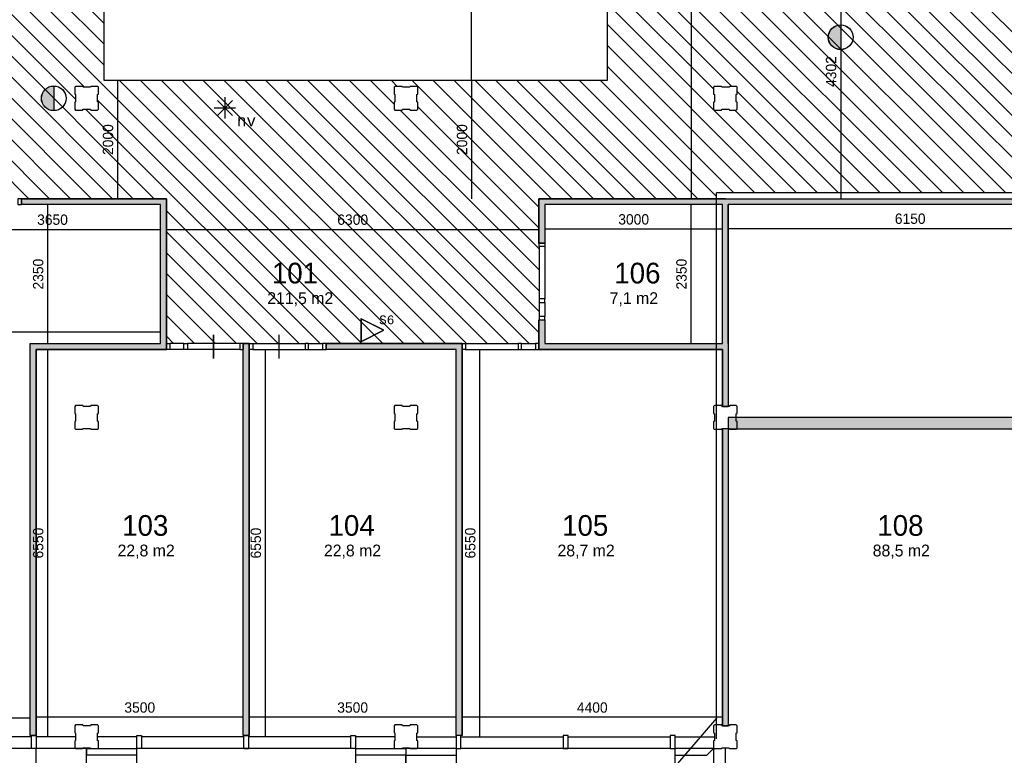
# Model space of a CAD drawing. Extents: x 126249 to 198477, y 373 to 102273.
# Tile 20 of 54: x 169319 to 185965, y 17260 to 29701. Entities that reach past the tile are written whole.
import ezdxf
from ezdxf.enums import TextEntityAlignment as Align

# ---------------------------------------------------------------- set-up
doc = ezdxf.new("R2010")
doc.units = 0
doc.header["$MEASUREMENT"] = 0
doc.header["$PDMODE"] = 35
doc.header["$PDSIZE"] = -0.5
doc.layers.get('0').update_dxf_attribs({"linetype": 'CONTINUOUS'})
doc.layers.get('DEFPOINTS').update_dxf_attribs({"linetype": 'CONTINUOUS'})
for name, color, linetype in [('-02$TEKST$$$MAAT', 252, 'CONTINUOUS'), ('AA$1A---_ARCEER', 252, 'CONTINUOUS'), ('AL21----_BUITENWAND', 252, 'CONTINUOUS'), ('AL22----_BINNENWAND', 252, 'CONTINUOUS'), ('AL31----_BUITENKOZIJN', 252, 'CONTINUOUS'), ('AL32----_BINNENKOZIJN', 252, 'CONTINUOUS'), ('AM$1A---_MAATVOERING', 252, 'CONTINUOUS'), ('Betonpalen', 252, 'CONTINUOUS'), ('Brandweer', 252, 'CONTINUOUS'), ('LAYER01', 252, 'CONTINUOUS'), ('M2', 252, 'CONTINUOUS'), ('NUL', 252, 'CONTINUOUS'), ('OMPARTIMENTERING', 252, 'CONTINUOUS'), ('UNUSEDHATCH', 252, 'CONTINUOUS')]:
    doc.layers.add(name, color=color, linetype=linetype)
doc.styles.add('B-01', font='b-gbp')
doc.styles.add('MONOTXT', font='MONOTXT')
doc.dimstyles.new('BBA_STAND', dxfattribs={"dimtxt": 175, "dimasz": 1, "dimexe": 1, "dimexo": 0.001, "dimgap": 75, "dimtad": 1, "dimdec": 0, "dimzin": 0, "dimdsep": 46, "dimtxsty": 'B-01', "dimblk": 'NONE', "dimblk1": 'NONE', "dimblk2": 'PIJL1', "dimcen": 1, "dimse1": 1, "dimse2": 1, "dimclrd": 256, "dimclre": 1, "dimclrt": 256, "dimadec": 0, "dimazin": 0, "dimtfac": 1, "dimtdec": 0, "dimtmove": 0, "dimatfit": 0, "dimldrblk": 'PIJL1', "dimfxl": 1, "dimtolj": 1, "dimtzin": 0, "dimarcsym": 0})

# ---------------------------------------------------------------- blocks, each defined once
blk = doc.blocks.new('*D99')
at = {"layer": 'AM$1A---_MAATVOERING', "lineweight": -2, "transparency": 16777216}
blk.add_line((181299, 26171), (187449, 26171), dxfattribs=at)
at = {"layer": 'DEFPOINTS', "color": 0, "transparency": 16777216}
for p in [(187449, 26171), (187449, 20864), (181299, 18816)]:
    blk.add_point(p, dxfattribs=at)
at = {"layer": 'AM$1A---_MAATVOERING', "transparency": 16777216, "insert": (184374, 26334), "char_height": 175, "attachment_point": 5, "style": 'B-01'}
blk.add_mtext('\\A1;6150', dxfattribs=at)
blk = doc.blocks.new('_None')
blk = doc.blocks.new('PIJL1')
at = {"color": 1, "linetype": 'ByBlock'}
blk.add_line((0, 83), (0, -83), dxfattribs=at)
blk.add_solid([(-100, 17), (-100, -17), (0, 0)], dxfattribs=at)
blk = doc.blocks.new('*D100')
at = {"layer": 'AM$1A---_MAATVOERING', "lineweight": -2, "transparency": 16777216}
blk.add_line((181199, 17904), (176798, 17904), dxfattribs=at)
at = {"layer": 'DEFPOINTS', "color": 0, "transparency": 16777216}
for p in [(176798, 18143), (181199, 18143), (176798, 17904)]:
    blk.add_point(p, dxfattribs=at)
at = {"layer": 'AM$1A---_MAATVOERING', "transparency": 16777216, "insert": (178999, 18067), "char_height": 175, "attachment_point": 5, "style": 'B-01'}
blk.add_mtext('\\A1;4400', dxfattribs=at)
blk = doc.blocks.new('*D101')
at = {"layer": 'AM$1A---_MAATVOERING', "lineweight": -2, "transparency": 16777216}
blk.add_line((177099, 17574), (177099, 24123), dxfattribs=at)
at = {"layer": 'DEFPOINTS', "color": 0, "transparency": 16777216}
for p in [(177099, 24123), (180731, 24123), (180731, 17574)]:
    blk.add_point(p, dxfattribs=at)
at = {"layer": 'AM$1A---_MAATVOERING', "transparency": 16777216, "insert": (176937, 20849), "char_height": 175, "attachment_point": 5, "rotation": 90, "style": 'B-01'}
blk.add_mtext('\\A1;6550', dxfattribs=at)
blk = doc.blocks.new('*D102')
at = {"layer": 'AM$1A---_MAATVOERING', "lineweight": -2, "transparency": 16777216}
blk.add_line((181199, 26160), (178198, 26160), dxfattribs=at)
at = {"layer": 'DEFPOINTS', "color": 0, "transparency": 16777216}
for p in [(178198, 26286), (178198, 26160), (181199, 26286)]:
    blk.add_point(p, dxfattribs=at)
at = {"layer": 'AM$1A---_MAATVOERING', "transparency": 16777216, "insert": (179699, 26323), "char_height": 175, "attachment_point": 5, "style": 'B-01'}
blk.add_mtext('\\A1;3000', dxfattribs=at)
blk = doc.blocks.new('*D103')
at = {"layer": 'AM$1A---_MAATVOERING', "lineweight": -2, "transparency": 16777216}
blk.add_line((180670, 24223), (180670, 26573), dxfattribs=at)
at = {"layer": 'DEFPOINTS', "color": 0, "transparency": 16777216}
for p in [(178456, 26573), (180670, 26573), (178456, 24223)]:
    blk.add_point(p, dxfattribs=at)
at = {"layer": 'AM$1A---_MAATVOERING', "transparency": 16777216, "insert": (180508, 25398), "char_height": 175, "attachment_point": 5, "rotation": 90, "style": 'B-01'}
blk.add_mtext('\\A1;2350', dxfattribs=at)
blk = doc.blocks.new('*D104')
at = {"layer": 'AM$1A---_MAATVOERING', "lineweight": -2, "transparency": 16777216}
blk.add_line((176698, 17904), (173198, 17904), dxfattribs=at)
at = {"layer": 'DEFPOINTS', "color": 0, "transparency": 16777216}
for p in [(173198, 18506), (176698, 18506), (173198, 17904)]:
    blk.add_point(p, dxfattribs=at)
at = {"layer": 'AM$1A---_MAATVOERING', "transparency": 16777216, "insert": (174948, 18067), "char_height": 175, "attachment_point": 5, "style": 'B-01'}
blk.add_mtext('\\A1;3500', dxfattribs=at)
blk = doc.blocks.new('*D105')
at = {"layer": 'AM$1A---_MAATVOERING', "lineweight": -2, "transparency": 16777216}
blk.add_line((173474, 17574), (173474, 24123), dxfattribs=at)
at = {"layer": 'DEFPOINTS', "color": 0, "transparency": 16777216}
for p in [(173474, 24123), (175912, 24123), (175331, 17574)]:
    blk.add_point(p, dxfattribs=at)
at = {"layer": 'AM$1A---_MAATVOERING', "transparency": 16777216, "insert": (173312, 20849), "char_height": 175, "attachment_point": 5, "rotation": 90, "style": 'B-01'}
blk.add_mtext('\\A1;6550', dxfattribs=at)
blk = doc.blocks.new('*D106')
at = {"layer": 'AM$1A---_MAATVOERING', "lineweight": -2, "transparency": 16777216}
blk.add_line((173098, 17904), (169599, 17904), dxfattribs=at)
at = {"layer": 'DEFPOINTS', "color": 0, "transparency": 16777216}
for p in [(169599, 18506), (173098, 18506), (169599, 17904)]:
    blk.add_point(p, dxfattribs=at)
at = {"layer": 'AM$1A---_MAATVOERING', "transparency": 16777216, "insert": (171349, 18067), "char_height": 175, "attachment_point": 5, "style": 'B-01'}
blk.add_mtext('\\A1;3500', dxfattribs=at)
blk = doc.blocks.new('*D107')
at = {"layer": 'AM$1A---_MAATVOERING', "lineweight": -2, "transparency": 16777216}
blk.add_line((169794, 17574), (169794, 24123), dxfattribs=at)
at = {"layer": 'DEFPOINTS', "color": 0, "transparency": 16777216}
for p in [(169794, 24123), (169931, 24123), (169931, 17574)]:
    blk.add_point(p, dxfattribs=at)
at = {"layer": 'AM$1A---_MAATVOERING', "transparency": 16777216, "insert": (169632, 20849), "char_height": 175, "attachment_point": 5, "rotation": 90, "style": 'B-01'}
blk.add_mtext('\\A1;6550', dxfattribs=at)
blk = doc.blocks.new('*D108')
at = {"layer": 'AM$1A---_MAATVOERING', "lineweight": -2, "transparency": 16777216}
blk.add_line((169794, 24223), (169794, 26573), dxfattribs=at)
at = {"layer": 'DEFPOINTS', "color": 0, "transparency": 16777216}
for p in [(169794, 26573), (169794, 26573), (169794, 24223)]:
    blk.add_point(p, dxfattribs=at)
at = {"layer": 'AM$1A---_MAATVOERING', "transparency": 16777216, "insert": (169632, 25398), "char_height": 175, "attachment_point": 5, "rotation": 90, "style": 'B-01'}
blk.add_mtext('\\A1;2350', dxfattribs=at)
blk = doc.blocks.new('*D109')
at = {"layer": 'AM$1A---_MAATVOERING', "lineweight": -2, "transparency": 16777216}
blk.add_line((168049, 26155), (171699, 26155), dxfattribs=at)
at = {"layer": 'DEFPOINTS', "color": 0, "transparency": 16777216}
for p in [(168049, 26164), (171699, 26164), (171699, 26155)]:
    blk.add_point(p, dxfattribs=at)
at = {"layer": 'AM$1A---_MAATVOERING', "transparency": 16777216, "insert": (169874, 26318), "char_height": 175, "attachment_point": 5, "style": 'B-01'}
blk.add_mtext('\\A1;3650', dxfattribs=at)
blk = doc.blocks.new('*D111')
at = {"layer": 'AM$1A---_MAATVOERING', "lineweight": -2, "transparency": 16777216}
blk.add_line((165099, 17893), (169499, 17893), dxfattribs=at)
at = {"layer": 'DEFPOINTS', "color": 0, "transparency": 16777216}
for p in [(165099, 20052), (169499, 20052), (169499, 17893)]:
    blk.add_point(p, dxfattribs=at)
at = {"layer": 'AM$1A---_MAATVOERING', "transparency": 16777216, "insert": (167299, 18056), "char_height": 175, "attachment_point": 5, "style": 'B-01'}
blk.add_mtext('\\A1;4400', dxfattribs=at)
blk = doc.blocks.new('*D236')
at = {"layer": 'AM$1A---_MAATVOERING', "lineweight": -2, "transparency": 16777216}
blk.add_line((180670, 40873), (180670, 26673), dxfattribs=at)
at = {"layer": 'DEFPOINTS', "color": 0, "transparency": 16777216}
for p in [(180832, 40873), (180670, 26673), (180832, 26673)]:
    blk.add_point(p, dxfattribs=at)
at = {"layer": 'AM$1A---_MAATVOERING', "transparency": 16777216, "insert": (180508, 33773), "char_height": 175, "attachment_point": 5, "rotation": 90, "style": 'B-01'}
blk.add_mtext('\\A1;14200', dxfattribs=at)
blk = doc.blocks.new('*D237')
at = {"layer": 'AM$1A---_MAATVOERING', "lineweight": -2, "transparency": 16777216}
blk.add_line((183199, 30975), (183199, 26673), dxfattribs=at)
at = {"layer": 'DEFPOINTS', "color": 0, "transparency": 16777216}
for p in [(182949, 30975), (182949, 26673), (183199, 26673)]:
    blk.add_point(p, dxfattribs=at)
at = {"layer": 'AM$1A---_MAATVOERING', "transparency": 16777216, "insert": (183037, 28824), "char_height": 175, "attachment_point": 5, "rotation": 90, "style": 'B-01'}
blk.add_mtext('\\A1;4302', dxfattribs=at)
blk = doc.blocks.new('*D240')
at = {"layer": 'AM$1A---_MAATVOERING', "lineweight": -2, "transparency": 16777216}
blk.add_line((171799, 26155), (178098, 26155), dxfattribs=at)
at = {"layer": 'DEFPOINTS', "color": 0, "transparency": 16777216}
for p in [(171799, 26191), (178098, 26298), (178098, 26155)]:
    blk.add_point(p, dxfattribs=at)
at = {"layer": 'AM$1A---_MAATVOERING', "transparency": 16777216, "insert": (174949, 26318), "char_height": 175, "attachment_point": 5, "style": 'B-01'}
blk.add_mtext('\\A1;6300', dxfattribs=at)
blk = doc.blocks.new('*D241')
at = {"layer": 'AM$1A---_MAATVOERING', "lineweight": -2, "transparency": 16777216}
blk.add_line((171699, 24417), (165099, 24417), dxfattribs=at)
at = {"layer": 'DEFPOINTS', "color": 0, "transparency": 16777216}
for p in [(171699, 24967), (165099, 24801), (165099, 24417)]:
    blk.add_point(p, dxfattribs=at)
at = {"layer": 'AM$1A---_MAATVOERING', "transparency": 16777216, "insert": (168399, 24579), "char_height": 175, "attachment_point": 5, "style": 'B-01'}
blk.add_mtext('\\A1;6600', dxfattribs=at)
blk = doc.blocks.new('*D254')
at = {"layer": 'AM$1A---_MAATVOERING', "lineweight": -2, "transparency": 16777216}
blk.add_line((170975, 28673), (170975, 26673), dxfattribs=at)
at = {"layer": 'DEFPOINTS', "color": 0, "transparency": 16777216}
for p in [(170649, 28673), (170649, 26673), (170975, 26673)]:
    blk.add_point(p, dxfattribs=at)
at = {"layer": 'AM$1A---_MAATVOERING', "transparency": 16777216, "insert": (170813, 27673), "char_height": 175, "attachment_point": 5, "rotation": 90, "style": 'B-01'}
blk.add_mtext('\\A1;2000', dxfattribs=at)
blk = doc.blocks.new('*D255')
at = {"layer": 'AM$1A---_MAATVOERING', "lineweight": -2, "transparency": 16777216}
blk.add_line((176960, 28673), (176960, 26673), dxfattribs=at)
at = {"layer": 'DEFPOINTS', "color": 0, "transparency": 16777216}
for p in [(177031, 28673), (176960, 26673), (177031, 26673)]:
    blk.add_point(p, dxfattribs=at)
at = {"layer": 'AM$1A---_MAATVOERING', "transparency": 16777216, "insert": (176798, 27673), "char_height": 175, "attachment_point": 5, "rotation": 90, "style": 'B-01'}
blk.add_mtext('\\A1;2000', dxfattribs=at)
blk = doc.blocks.new('*D256')
at = {"layer": 'AM$1A---_MAATVOERING', "lineweight": -2, "transparency": 16777216}
blk.add_line((176960, 28673), (176960, 37073), dxfattribs=at)
at = {"layer": 'DEFPOINTS', "color": 0, "transparency": 16777216}
for p in [(176960, 37073), (177528, 37073), (177528, 28673)]:
    blk.add_point(p, dxfattribs=at)
at = {"layer": 'AM$1A---_MAATVOERING', "transparency": 16777216, "insert": (176798, 32873), "char_height": 175, "attachment_point": 5, "rotation": 90, "style": 'B-01'}
blk.add_mtext('\\A1;8400', dxfattribs=at)

msp = doc.modelspace()

# ---------------------------------------------------------------- hatches: boundary and pattern name
at = {"layer": 'AA$1A---_ARCEER'}
h = msp.add_hatch(dxfattribs=at)
h.set_pattern_fill('ANSI31', color=256, scale=2000, angle=270, style=0)
h.set_pattern_definition([(315, (118716.53, 0), (176.7767, 176.7767), [])])
h.paths.add_polyline_path([(170048.8, 40873.7), (169989.1, 40873.7), (169753.6, 40873.7), (169693.8, 40873.7), (168808.6, 40873.7), (168748.8, 40873.7), (168748.8, 40873.5), (168748.8, 40373.5), (168748.8, 40313.5), (168748.8, 39433.2), (168748.8, 39373.5), (168748.8, 33773.5), (168748.8, 33437.5), (168748.8, 33377.5), (168748.8, 32497.2), (168748.8, 32437.5), (168748.8, 30068.7), (165098.6, 30068.7), (165098.6, 30009), (165054.3, 30009), (165054.5, 28188.5), (165098.6, 28188.5), (165098.6, 28128.7), (165098.6, 27226.3), (165098.6, 26323.7), (165098.6, 26264), (167948.8, 26264), (167948.8, 26673.5), (168048.8, 26673.5), (168108.6, 26673.5), (168343.8, 26673.5), (168403.6, 26673.5), (169289.1, 26673.5), (169348.8, 26673.5), (171798.8, 26673.5), (171798.8, 24223.5), (171858.2, 24223.5), (172093.7, 24223.5), (172153.5, 24223.5), (173038.7, 24223.5), (173098.5, 24223.5), (173198.5, 24223.5), (173258.2, 24223.5), (174143.5, 24223.5), (174203.2, 24223.5), (174438.7, 24223.5), (174498.5, 24223.5), (176798.5, 24223.5), (176858.2, 24223.5), (177743.5, 24223.5), (177803.2, 24223.5), (178038.7, 24223.5), (178098.5, 24223.5), (178098.5, 24623.5), (178098.7, 24623.5), (178098.7, 24683.2), (178098.7, 24918.7), (178098.7, 24978.5), (178098.7, 25863.7), (178098.7, 25923.5), (178098.5, 25923.5), (178098.5, 26673.5), (181098.8, 26673.5), (181098.8, 26773.5), (186499.1, 26773.5), (186499.1, 30975.3), (182948.8, 30975.3), (182948.8, 32775.3), (183148.8, 32775.3), (183148.8, 32775.1), (183208.6, 32775.1), (183988.8, 32775.3), (184048.8, 32775.3), (184300.1, 32775.3), (184300.1, 32835.1), (184299.9, 33615.3), (184299.9, 33675.3), (184299.9, 34065.3), (184300.1, 34065.3), (184300.1, 34125), (184299.9, 34905.3), (184299.9, 34975.3), (184048.8, 34975.3), (183988.8, 34975.3), (183208.6, 34975.3), (183148.8, 34975.3), (182948.8, 34975.3), (182948.8, 36688.7), (182899.5, 36688.7), (182899.5, 36613.9), (182599.5, 36613.9), (182599.5, 36913.9), (182872.8, 36913.9), (182872.8, 40873.7), (182003.6, 40873.7), (181943.9, 40873.7), (181708.6, 40873.7), (181648.9, 40873.7), (181648.9, 40873.5), (180398.8, 40873.5), (180298.8, 40873.5), (174948.8, 40873.5), (170048.8, 40873.5)])
h.paths.add_polyline_path([(179248.8, 37073.5), (179248.8, 28673.5), (170748.8, 28673.5), (170748.8, 37073.5)], flags=16)
h.paths.add_polyline_path([(175648.9, 39105.5), (175663.9, 39110.5), (175663.9, 39235.5), (175648.9, 39243.5), (175648.9, 39373.5), (175784.9, 39373.5), (175789.9, 39358.5), (175914.9, 39358.5), (175922.9, 39373.5), (176048.9, 39373.5), (176048.9, 39241.5), (176033.9, 39236.5), (176033.9, 39111.5), (176048.9, 39103.5), (176048.9, 38973.5), (175920.9, 38973.5), (175915.9, 38988.5), (175790.9, 38988.5), (175782.9, 38973.5), (175648.9, 38973.5)], flags=16)
h.paths.add_polyline_path([(170648.9, 39103.5), (170633.9, 39111.5), (170633.9, 39236.5), (170648.9, 39241.5), (170648.9, 39373.5), (170522.9, 39373.5), (170514.9, 39358.5), (170389.9, 39358.5), (170384.9, 39373.5), (170248.9, 39373.5), (170248.9, 39243.5), (170263.9, 39235.5), (170263.9, 39110.5), (170248.9, 39105.5), (170248.9, 38973.5), (170382.9, 38973.5), (170390.9, 38988.5), (170515.9, 38988.5), (170520.9, 38973.5), (170648.9, 38973.5)], flags=16)
h.paths.add_polyline_path([(170522.9, 33973.5), (170514.9, 33958.5), (170389.9, 33958.5), (170384.9, 33973.5), (170248.9, 33973.5), (170248.9, 33843.5), (170263.9, 33835.5), (170263.9, 33710.5), (170248.9, 33705.5), (170248.9, 33573.5), (170382.9, 33573.5), (170390.9, 33588.5), (170515.9, 33588.5), (170520.9, 33573.5), (170648.9, 33573.5), (170648.9, 33703.5), (170633.9, 33711.5), (170633.9, 33836.5), (170648.9, 33841.5), (170648.9, 33973.5)], flags=16)
h.paths.add_polyline_path([(181048.9, 39105.5), (181063.9, 39110.5), (181063.9, 39235.5), (181048.9, 39243.5), (181048.9, 39373.5), (181184.9, 39373.5), (181189.9, 39358.5), (181314.9, 39358.5), (181322.9, 39373.5), (181448.9, 39373.5), (181448.9, 39241.5), (181433.9, 39236.5), (181433.9, 39111.5), (181448.9, 39103.5), (181448.9, 38973.5), (181320.9, 38973.5), (181315.9, 38988.5), (181190.9, 38988.5), (181182.9, 38973.5), (181048.9, 38973.5)], flags=16)
h.paths.add_polyline_path([(181048.9, 33843.5), (181063.9, 33835.5), (181063.9, 33710.5), (181048.9, 33705.5), (181048.9, 33573.5), (181182.9, 33573.5), (181190.9, 33588.5), (181315.9, 33588.5), (181320.9, 33573.5), (181448.9, 33573.5), (181448.9, 33703.5), (181433.9, 33711.5), (181433.9, 33836.5), (181448.9, 33841.5), (181448.9, 33973.5), (181322.9, 33973.5), (181314.9, 33958.5), (181189.9, 33958.5), (181184.9, 33973.5), (181048.9, 33973.5)], flags=16)
h.paths.add_polyline_path([(175784.9, 28573.5), (175789.9, 28558.5), (175914.9, 28558.5), (175922.9, 28573.5), (176048.9, 28573.5), (176048.9, 28441.5), (176033.9, 28436.5), (176033.9, 28311.5), (176048.9, 28303.5), (176048.9, 28173.5), (175920.9, 28173.5), (175915.9, 28188.5), (175790.9, 28188.5), (175782.9, 28173.5), (175648.9, 28173.5), (175648.9, 28305.5), (175663.9, 28310.5), (175663.9, 28435.5), (175648.9, 28443.5), (175648.9, 28573.5)], flags=16)
h.paths.add_polyline_path([(170522.9, 28573.5), (170514.9, 28558.5), (170389.9, 28558.5), (170384.9, 28573.5), (170248.9, 28573.5), (170248.9, 28443.5), (170263.9, 28435.5), (170263.9, 28310.5), (170248.9, 28305.5), (170248.9, 28173.5), (170382.9, 28173.5), (170390.9, 28188.5), (170515.9, 28188.5), (170520.9, 28173.5), (170648.9, 28173.5), (170648.9, 28303.5), (170633.9, 28311.5), (170633.9, 28436.5), (170648.9, 28441.5), (170648.9, 28573.5)], flags=16)
h.paths.add_polyline_path([(181184.9, 28573.5), (181189.9, 28558.5), (181314.9, 28558.5), (181322.9, 28573.5), (181448.9, 28573.5), (181448.9, 28441.5), (181433.9, 28436.5), (181433.9, 28311.5), (181448.9, 28303.5), (181448.9, 28173.5), (181320.9, 28173.5), (181315.9, 28188.5), (181190.9, 28188.5), (181182.9, 28173.5), (181048.9, 28173.5), (181048.9, 28305.5), (181063.9, 28310.5), (181063.9, 28435.5), (181048.9, 28443.5), (181048.9, 28573.5)], flags=16)
h.paths.add_polyline_path([(165474.5, 30010.4), (165474.5, 29710.4), (165174.5, 29710.4), (165174.5, 30010.4)], flags=16)
h.paths.add_polyline_path([(165374.5, 29910.4), (165374.5, 29810.4), (165274.5, 29810.4), (165274.5, 29910.4)], flags=0)
h.paths.add_polyline_path([(165233.9, 28573.5), (165248.9, 28558.5), (165248.9, 28441.5), (165233.9, 28436.5), (165233.9, 28311.5), (165248.9, 28303.5), (165248.9, 28173.5), (165233.9, 28173.5), (165248.9, 28188.5), (165248.9, 28303.5), (165233.9, 28311.5), (165233.9, 28436.5), (165248.9, 28441.5), (165248.9, 28573.5)], flags=16)
h.paths.add_polyline_path([(173527.6, 34475.4), (175860.9, 34475.4), (175860.9, 31475.4), (173527.6, 31475.4)], flags=8)
for points in [[(176798.5, 17593.7), (176798.5, 24223.5), (174498.5, 24223.5), (174498.5, 24123.5), (176698.5, 24123.5), (176698.5, 17593.7)], [(181298.8, 17758.5), (181298.8, 22788.5), (181198.8, 22788.5), (181198.8, 17758.5)]]:
    msp.add_hatch(color=256, dxfattribs=at).paths.add_polyline_path(points)
at = {"layer": 'Brandweer'}
for points in [[(183199.1, 29196.6), (183199.1, 29613, 1)], [(169895, 28162.9), (169895, 28579.3, 1)]]:
    msp.add_hatch(color=256, dxfattribs=at).paths.add_polyline_path(points)
at = {"layer": 'NUL'}
h = msp.add_hatch(color=256, dxfattribs=at)
h.dxf.hatch_style = 1
h.paths.add_polyline_path([(187448.8, 22973.5), (181298.8, 22973.5), (181298.8, 22781), (187448.8, 22781)])
at = {"layer": 'UNUSEDHATCH'}
h = msp.add_hatch(color=256, dxfattribs=at)
h.paths.add_polyline_path([(173198.5, 17593.6), (173198.5, 24223.4), (173098.5, 24223.4), (173098.5, 24123.7), (173098.5, 24123.5), (173098.5, 17593.6)])
h.paths.add_polyline_path([(169598.8, 17593.6), (169598.8, 24123.5), (171798.5, 24123.5), (171798.5, 24223.5), (171798.8, 24223.5), (171798.8, 26673.5), (169404.9, 26673.5), (169348.8, 26617.4), (169348.8, 26573.5), (171698.8, 26573.5), (171698.8, 24223.5), (169498.8, 24223.5), (169498.8, 17593.6)])
h.paths.add_polyline_path([(168048.8, 26164), (168048.8, 26673.5), (167948.8, 26673.5), (167948.8, 26264), (164998.8, 26264), (164998.8, 23439), (165098.8, 23439), (165098.8, 26164)])
h.paths.add_polyline_path([(165148.8, 20189), (165148.8, 23439), (164948.8, 23439), (164948.8, 20189)])
h.paths.add_polyline_path([(165098.8, 17758.5), (165098.8, 20189), (164998.8, 20189), (164998.8, 17758.5)])
msp.add_hatch(color=256, dxfattribs=at).paths.add_polyline_path([(181298.8, 23158.5), (181298.8, 24223.5), (181298.8, 26573.5), (187448.8, 26573.5), (187448.8, 24273.5), (187548.8, 24273.5), (187548.8, 26673.5), (181248.8, 26673.5), (178098.5, 26673.5), (178098.5, 25923.5), (178198.5, 25923.5), (178198.5, 26573.5), (181198.8, 26573.5), (181198.8, 24223.5), (178198.5, 24223.5), (178198.5, 24623.5), (178098.5, 24623.5), (178098.5, 24123.5), (181198.8, 24123.5), (181198.8, 23158.5)])

# ---------------------------------------------------------------- linework, layer by layer
at = {"layer": '-02$TEKST$$$MAAT'}
for points in [[(175086.8, 24449.3), (175086.8, 24254), (175477.4, 24449.3), (175086.8, 24644.6)], [(175089.3, 24449.3), (175089.3, 24258.1), (175471.8, 24449.3), (175089.3, 24640.6)]]:
    msp.add_lwpolyline(points, close=True, dxfattribs=at)
at = {"layer": 'AL21----_BUITENWAND'}
msp.add_line((170448.8, 17373.6), (169598.8, 17373.6), dxfattribs=at)
for points in [[(170263.9, 17573.6), (169598.8, 17573.6)], [(171298.8, 17573.6), (170633.9, 17573.6)], [(175663.9, 17573.6), (174998.8, 17573.6)], [(176033.9, 17573.6), (176698.8, 17573.6)], [(180398.8, 17573.6), (181063.9, 17573.6)], [(170448.8, 17373.6), (171298.8, 17373.6)], [(170448.8, 17373.6), (170448.8, 17259.6)], [(170448.8, 17259.6), (170448.8, 17373.6)], [(174998.8, 17373.6), (175848.8, 17373.6)], [(175848.8, 17373.6), (175848.8, 17259.6)], [(175848.8, 17373.6), (175848.8, 17259.6)], [(176698.8, 17373.6), (175848.8, 17373.6)], [(181048.8, 17373.6), (180398.8, 17373.6)], [(180934.8, 17259.6), (181048.8, 17373.6)], [(180934.8, 17259.5), (181048.8, 17373.5)], [(181048.8, 17373.5), (181048.8, 16723.5)], [(181248.8, 16723.5), (181248.8, 17388.5)], [(171298.8, 17259.6), (170448.8, 17259.6)], [(170448.8, 17059.6), (170448.8, 17259.6)], [(175848.8, 17259.6), (174998.8, 17259.6)], [(175848.8, 17259.6), (175848.8, 17059.6)], [(175848.8, 17059.6), (175848.8, 17259.6)], [(175848.8, 17259.6), (176698.8, 17259.6)], [(180398.8, 17259.6), (180934.8, 17259.6)]]:
    msp.add_lwpolyline(points, dxfattribs=at)
at = {"layer": 'AL22----_BINNENWAND'}
for points in [[(170748.8, 28673.5), (170748.8, 37073.5)], [(179248.8, 37073.5), (179248.8, 28673.5)], [(179248.8, 28673.5), (170748.8, 28673.5)], [(171798.8, 26673.5), (169348.8, 26673.5)], [(169348.8, 26673.5), (171798.8, 26673.5)], [(169348.8, 26673.5), (169348.8, 26573.5)], [(169348.8, 26673.5), (169348.8, 26573.5)], [(169348.8, 26573.5), (169348.8, 26673.5)], [(171798.8, 24123.5), (171798.8, 26673.5)], [(171798.8, 26673.5), (171798.8, 24123.5)], [(181248.8, 26673.5), (178098.5, 26673.5)], [(178098.5, 26673.5), (181248.8, 26673.5)], [(178098.5, 26673.5), (178098.5, 25923.5)], [(178098.5, 25923.5), (178098.5, 26673.5)], [(181248.8, 26673.5), (187548.8, 26673.5)], [(181248.8, 26673.5), (187548.8, 26673.5)], [(171698.8, 26573.5), (169348.8, 26573.5)], [(171698.8, 26573.5), (169348.8, 26573.5)], [(171698.8, 24223.5), (171698.8, 26573.5)], [(171698.8, 24223.5), (171698.8, 26573.5)], [(181198.8, 26573.5), (178198.5, 26573.5)], [(178198.5, 26573.5), (178198.5, 25923.5)], [(178198.5, 26573.5), (178198.5, 25923.5)], [(181198.8, 24223.5), (181198.8, 26573.5)], [(181198.8, 24223.5), (181198.8, 26573.5)], [(187448.8, 26573.5), (181298.8, 26573.5)], [(181298.8, 24223.5), (181298.8, 26573.5)], [(181298.8, 26573.5), (181298.8, 24223.5)], [(178098.5, 25923.5), (178198.5, 25923.5)], [(178098.5, 25923.5), (178198.5, 25923.5)], [(178198.5, 25923.5), (178098.5, 25923.5)], [(178098.5, 24623.5), (178098.5, 24123.5)], [(178098.5, 24123.5), (178098.5, 24623.5)], [(178098.5, 24623.5), (178198.5, 24623.5)], [(178098.5, 24623.5), (178198.5, 24623.5)], [(178098.5, 24623.5), (178198.5, 24623.5)], [(178198.5, 24623.5), (178198.5, 24223.5)], [(178198.5, 24623.5), (178198.5, 24223.5)], [(169498.8, 24223.5), (171698.8, 24223.5)], [(169498.8, 24223.5), (171698.8, 24223.5)], [(169498.8, 17593.6), (169498.8, 24223.5)], [(169498.8, 17593.6), (169498.8, 24223.5)], [(171798.5, 24223.5), (171798.5, 24123.5)], [(173098.5, 17593.6), (173098.5, 24223.5)], [(173198.5, 24223.5), (173098.5, 24223.5)], [(173098.5, 24223.5), (173098.5, 24123.5)], [(173098.5, 17593.6), (173098.5, 24223.4)], [(173098.5, 24223.4), (173198.5, 24223.4)], [(173198.5, 17593.6), (173198.5, 24223.5)], [(173198.5, 24223.5), (173198.5, 24123.5)], [(173198.5, 24223.4), (173198.5, 17593.6)], [(176798.5, 24223.5), (174498.5, 24223.5)], [(174498.5, 24223.5), (176798.5, 24223.5)], [(174498.5, 24223.5), (174498.5, 24123.5)], [(174498.5, 24223.5), (174498.5, 24123.5)], [(174498.5, 24123.5), (174498.5, 24223.5)], [(176798.5, 17593.6), (176798.5, 24223.5)], [(176798.5, 24223.5), (176798.5, 17593.7)], [(176798.5, 24223.5), (176798.5, 24123.5)], [(178198.5, 24223.5), (181198.8, 24223.5)], [(181298.8, 24223.5), (181298.8, 23158.5)], [(181298.8, 24223.5), (181298.8, 23158.5)], [(169598.8, 24123.5), (171798.8, 24123.5)], [(171798.8, 24123.5), (169598.8, 24123.5)], [(169598.8, 17593.6), (169598.8, 24123.5)], [(169598.8, 24123.5), (169598.8, 17593.6)], [(176698.5, 24123.5), (174498.5, 24123.5)], [(176698.5, 24123.5), (174498.5, 24123.5)], [(176698.5, 17593.6), (176698.5, 24123.5)], [(176698.5, 17593.7), (176698.5, 24123.5)], [(178098.5, 24123.5), (181198.8, 24123.5)], [(181198.8, 24123.5), (178098.5, 24123.5)], [(181198.8, 24123.5), (181198.8, 23158.5)], [(181198.8, 23158.5), (181198.8, 24123.5)], [(181198.8, 23158.5), (181298.8, 23158.5)], [(181298.8, 23158.5), (181198.8, 23158.5)], [(181198.8, 22788.5), (181198.8, 17758.5)], [(181198.8, 17758.5), (181198.8, 22788.5)], [(181198.8, 22788.5), (181298.8, 22788.5)], [(181198.8, 22788.5), (181298.8, 22788.5)], [(181298.8, 22788.5), (181298.8, 17758.5)], [(181298.8, 22788.5), (181298.8, 17758.5)], [(181198.8, 17758.5), (181298.8, 17758.5)], [(181298.8, 17758.5), (181198.8, 17758.5)], [(169598.8, 17593.6), (169498.8, 17593.6)], [(173198.5, 17593.6), (173098.5, 17593.6)], [(176798.5, 17593.7), (176698.5, 17593.7)]]:
    msp.add_lwpolyline(points, dxfattribs=at)
at = {"layer": 'AL31----_BUITENKOZIJN'}
for p, q in [((169518.8, 17373.6), (165978.8, 17373.6)), ((174918.8, 17373.6), (171378.8, 17373.6)), ((180318.8, 17373.6), (176778.8, 17373.6))]:
    msp.add_line(p, q, dxfattribs=at)
for points in [[(169518.8, 17573.6), (167788.8, 17573.6)], [(169518.8, 17373.6), (169518.8, 17593.6)], [(169518.8, 17593.6), (169598.8, 17593.6)], [(169598.8, 17593.6), (169598.8, 17373.6)], [(171298.8, 17373.6), (171298.8, 17593.6)], [(171298.8, 17593.6), (171378.8, 17593.6)], [(171378.8, 17593.6), (171378.8, 17373.6)], [(173108.8, 17573.6), (171378.8, 17573.6)], [(173108.8, 17373.6), (173108.8, 17593.6)], [(173108.8, 17593.6), (173188.8, 17593.6)], [(173188.8, 17593.6), (173188.8, 17373.6)], [(174918.8, 17573.6), (173188.8, 17573.6)], [(174918.8, 17373.6), (174918.8, 17593.6)], [(174918.8, 17593.6), (174998.8, 17593.6)], [(174998.8, 17593.6), (174998.8, 17373.6)], [(176698.8, 17593.6), (176698.8, 17373.6)], [(176778.8, 17593.6), (176698.8, 17593.6)], [(176778.8, 17373.6), (176778.8, 17593.6)], [(176778.8, 17573.6), (178508.8, 17573.6)], [(178588.8, 17593.6), (178508.8, 17593.6)], [(178508.8, 17593.6), (178508.8, 17373.6)], [(178588.8, 17373.6), (178588.8, 17593.6)], [(178588.8, 17573.6), (180318.8, 17573.6)], [(180398.8, 17593.6), (180318.8, 17593.6)], [(180318.8, 17593.6), (180318.8, 17373.6)], [(180398.8, 17593.6), (180318.8, 17593.6)], [(180318.8, 17593.6), (180318.8, 17373.6)], [(169598.8, 17373.6), (169518.8, 17373.6)], [(169598.8, 16959.6), (169598.8, 17373.6)], [(171378.8, 17373.6), (171298.8, 17373.6)], [(171298.8, 16959.6), (171298.8, 17373.6)], [(173108.8, 17373.6), (173188.8, 17373.6)], [(173188.8, 17373.6), (173108.8, 17373.6)], [(174998.8, 17373.6), (174918.8, 17373.6)], [(174998.8, 17373.6), (174998.8, 16959.6)], [(176698.8, 17373.6), (176778.8, 17373.6)], [(176698.8, 17373.6), (176698.8, 16959.6)], [(178588.8, 17373.6), (178508.8, 17373.6)], [(178508.8, 17373.6), (178588.8, 17373.6)], [(180318.8, 17373.6), (180398.8, 17373.6)], [(180318.8, 17373.6), (180398.8, 17373.6)], [(180398.8, 16959.6), (180398.8, 17373.6)]]:
    msp.add_lwpolyline(points, dxfattribs=at)
msp.add_lwpolyline([(180318.8, 17373.6), (180398.8, 17373.6), (180398.8, 17593.6), (180318.8, 17593.6)], close=True, dxfattribs=at)
at = {"layer": 'AL32----_BINNENKOZIJN'}
for points in [[(169348.8, 26673.5), (169289.1, 26673.5), (169289.1, 26573.7), (169348.8, 26573.7)], [(178198.5, 25923.5), (178198.5, 25863.7), (178098.7, 25863.7), (178098.7, 25923.5)], [(178198.5, 24918.7), (178198.5, 24978.5), (178098.7, 24978.5), (178098.7, 24918.7)], [(178198.5, 24623.5), (178198.5, 24683.2), (178098.7, 24683.2), (178098.7, 24623.5)], [(171798.5, 24223.5), (171858.2, 24223.5), (171858.2, 24123.7), (171798.5, 24123.7)], [(172093.7, 24223.5), (172153.5, 24223.5), (172153.5, 24123.7), (172093.7, 24123.7)], [(173098.5, 24223.5), (173038.7, 24223.5), (173038.7, 24123.7), (173098.5, 24123.7)], [(173198.5, 24223.5), (173258.2, 24223.5), (173258.2, 24123.7), (173198.5, 24123.7)], [(174203.2, 24223.5), (174143.5, 24223.5), (174143.5, 24123.7), (174203.2, 24123.7)], [(174498.5, 24223.5), (174438.7, 24223.5), (174438.7, 24123.7), (174498.5, 24123.7)], [(176798.5, 24223.5), (176858.2, 24223.5), (176858.2, 24123.7), (176798.5, 24123.7)], [(177803.2, 24223.5), (177743.5, 24223.5), (177743.5, 24123.7), (177803.2, 24123.7)], [(178098.5, 24223.5), (178038.7, 24223.5), (178038.7, 24123.7), (178098.5, 24123.7)]]:
    msp.add_lwpolyline(points, close=True, dxfattribs=at)
for points in [[(178098.7, 25863.7), (178098.7, 24978.5)], [(178198.5, 25863.7), (178198.5, 24978.5)], [(178098.7, 24918.7), (178098.7, 24683.2)], [(178198.5, 24918.7), (178198.5, 24683.2)], [(172594.2, 24373.7), (172594.2, 24173.7), (172594.2, 23973.7)], [(172596.1, 23973.5), (172596.1, 24173.5), (172596.1, 24373.5)], [(173699, 24373.7), (173699, 24173.7), (173699, 23973.7)], [(172093.7, 24223.5), (171858.2, 24223.5)], [(173038.7, 24223.5), (172153.5, 24223.5)], [(173258.2, 24223.5), (174143.5, 24223.5)], [(174203.2, 24223.5), (174438.7, 24223.5)], [(176858.2, 24223.5), (177743.5, 24223.5)], [(177803.2, 24223.5), (178038.7, 24223.5)], [(172093.7, 24123.7), (171858.2, 24123.7)], [(173038.7, 24123.7), (172153.5, 24123.7)], [(173258.2, 24123.7), (174143.5, 24123.7)], [(174203.2, 24123.7), (174438.7, 24123.7)], [(176858.2, 24123.7), (177743.5, 24123.7)], [(177803.2, 24123.7), (178038.7, 24123.7)]]:
    msp.add_lwpolyline(points, dxfattribs=at)
at = {"layer": 'Betonpalen'}
for points in [[(170263.9, 28573.5), (170248.9, 28558.5)], [(170248.9, 28558.5), (170248.9, 28443.5)], [(170384.9, 28573.5), (170263.9, 28573.5)], [(170389.9, 28558.5), (170384.9, 28573.5)], [(170514.9, 28558.5), (170389.9, 28558.5)], [(170522.9, 28573.5), (170514.9, 28558.5)], [(170633.9, 28573.5), (170522.9, 28573.5)], [(170648.9, 28558.5), (170633.9, 28573.5)], [(170648.9, 28441.5), (170648.9, 28558.5)], [(175663.9, 28573.5), (175648.9, 28558.5)], [(175648.9, 28558.5), (175648.9, 28443.5)], [(175784.9, 28573.5), (175663.9, 28573.5)], [(175789.9, 28558.5), (175784.9, 28573.5)], [(175914.9, 28558.5), (175789.9, 28558.5)], [(175922.9, 28573.5), (175914.9, 28558.5)], [(176033.9, 28573.5), (175922.9, 28573.5)], [(176048.9, 28558.5), (176033.9, 28573.5)], [(176048.9, 28441.5), (176048.9, 28558.5)], [(181063.9, 28573.5), (181048.9, 28558.5)], [(181048.9, 28558.5), (181048.9, 28443.5)], [(181184.9, 28573.5), (181063.9, 28573.5)], [(181189.9, 28558.5), (181184.9, 28573.5)], [(181314.9, 28558.5), (181189.9, 28558.5)], [(181322.9, 28573.5), (181314.9, 28558.5)], [(181433.9, 28573.5), (181322.9, 28573.5)], [(181448.9, 28558.5), (181433.9, 28573.5)], [(181448.9, 28441.5), (181448.9, 28558.5)], [(170248.9, 28443.5), (170263.9, 28435.5)], [(170263.9, 28310.5), (170248.9, 28305.5)], [(170248.9, 28305.5), (170248.9, 28188.5)], [(170263.9, 28435.5), (170263.9, 28310.5)], [(170633.9, 28436.5), (170648.9, 28441.5)], [(170633.9, 28311.5), (170633.9, 28436.5)], [(170648.9, 28303.5), (170633.9, 28311.5)], [(170648.9, 28188.5), (170648.9, 28303.5)], [(175648.9, 28443.5), (175663.9, 28435.5)], [(175663.9, 28310.5), (175648.9, 28305.5)], [(175648.9, 28305.5), (175648.9, 28188.5)], [(175663.9, 28435.5), (175663.9, 28310.5)], [(176033.9, 28436.5), (176048.9, 28441.5)], [(176033.9, 28311.5), (176033.9, 28436.5)], [(176048.9, 28303.5), (176033.9, 28311.5)], [(176048.9, 28188.5), (176048.9, 28303.5)], [(181048.9, 28443.5), (181063.9, 28435.5)], [(181063.9, 28310.5), (181048.9, 28305.5)], [(181048.9, 28305.5), (181048.9, 28188.5)], [(181063.9, 28435.5), (181063.9, 28310.5)], [(181433.9, 28436.5), (181448.9, 28441.5)], [(181433.9, 28311.5), (181433.9, 28436.5)], [(181448.9, 28303.5), (181433.9, 28311.5)], [(181448.9, 28188.5), (181448.9, 28303.5)], [(170248.9, 28188.5), (170263.9, 28173.5)], [(170263.9, 28173.5), (170382.9, 28173.5)], [(170382.9, 28173.5), (170390.9, 28188.5)], [(170390.9, 28188.5), (170515.9, 28188.5)], [(170515.9, 28188.5), (170520.9, 28173.5)], [(170520.9, 28173.5), (170633.9, 28173.5)], [(170633.9, 28173.5), (170648.9, 28188.5)], [(175648.9, 28188.5), (175663.9, 28173.5)], [(175663.9, 28173.5), (175782.9, 28173.5)], [(175782.9, 28173.5), (175790.9, 28188.5)], [(175790.9, 28188.5), (175915.9, 28188.5)], [(175915.9, 28188.5), (175920.9, 28173.5)], [(175920.9, 28173.5), (176033.9, 28173.5)], [(176033.9, 28173.5), (176048.9, 28188.5)], [(181048.9, 28188.5), (181063.9, 28173.5)], [(181063.9, 28173.5), (181182.9, 28173.5)], [(181182.9, 28173.5), (181190.9, 28188.5)], [(181190.9, 28188.5), (181315.9, 28188.5)], [(181315.9, 28188.5), (181320.9, 28173.5)], [(181320.9, 28173.5), (181433.9, 28173.5)], [(181433.9, 28173.5), (181448.9, 28188.5)], [(170263.9, 23173.5), (170248.9, 23158.5)], [(170248.9, 23158.5), (170248.9, 23043.5)], [(170384.9, 23173.5), (170263.9, 23173.5)], [(170389.9, 23158.5), (170384.9, 23173.5)], [(170514.9, 23158.5), (170389.9, 23158.5)], [(170522.9, 23173.5), (170514.9, 23158.5)], [(170633.9, 23173.5), (170522.9, 23173.5)], [(170648.9, 23158.5), (170633.9, 23173.5)], [(170648.9, 23041.5), (170648.9, 23158.5)], [(175663.9, 23173.5), (175648.9, 23158.5)], [(175648.9, 23158.5), (175648.9, 23043.5)], [(175784.9, 23173.5), (175663.9, 23173.5)], [(175789.9, 23158.5), (175784.9, 23173.5)], [(175914.9, 23158.5), (175789.9, 23158.5)], [(175922.9, 23173.5), (175914.9, 23158.5)], [(176033.9, 23173.5), (175922.9, 23173.5)], [(176048.9, 23158.5), (176033.9, 23173.5)], [(176048.9, 23041.5), (176048.9, 23158.5)], [(181063.9, 23173.5), (181048.9, 23158.5)], [(181048.9, 23158.5), (181048.9, 23043.5)], [(181184.9, 23173.5), (181063.9, 23173.5)], [(181189.9, 23158.5), (181184.9, 23173.5)], [(181314.9, 23158.5), (181189.9, 23158.5)], [(181322.9, 23173.5), (181314.9, 23158.5)], [(181433.9, 23173.5), (181322.9, 23173.5)], [(181448.9, 23158.5), (181433.9, 23173.5)], [(181448.9, 23041.5), (181448.9, 23158.5)], [(170248.9, 23043.5), (170263.9, 23035.5)], [(170263.9, 23035.5), (170263.9, 22910.5)], [(170633.9, 23036.5), (170648.9, 23041.5)], [(170633.9, 22911.5), (170633.9, 23036.5)], [(175648.9, 23043.5), (175663.9, 23035.5)], [(175663.9, 23035.5), (175663.9, 22910.5)], [(176033.9, 23036.5), (176048.9, 23041.5)], [(176033.9, 22911.5), (176033.9, 23036.5)], [(181048.9, 23043.5), (181063.9, 23035.5)], [(181063.9, 23035.5), (181063.9, 22910.5)], [(181433.9, 23036.5), (181448.9, 23041.5)], [(181433.9, 22911.5), (181433.9, 23036.5)], [(170263.9, 22910.5), (170248.9, 22905.5)], [(170248.9, 22905.5), (170248.9, 22788.5)], [(170648.9, 22903.5), (170633.9, 22911.5)], [(170648.9, 22788.5), (170648.9, 22903.5)], [(175663.9, 22910.5), (175648.9, 22905.5)], [(175648.9, 22905.5), (175648.9, 22788.5)], [(176048.9, 22903.5), (176033.9, 22911.5)], [(176048.9, 22788.5), (176048.9, 22903.5)], [(181063.9, 22910.5), (181048.9, 22905.5)], [(181048.9, 22905.5), (181048.9, 22788.5)], [(181448.9, 22903.5), (181433.9, 22911.5)], [(181448.9, 22788.5), (181448.9, 22903.5)], [(170248.9, 22788.5), (170263.9, 22773.5)], [(170263.9, 22773.5), (170382.9, 22773.5)], [(170382.9, 22773.5), (170390.9, 22788.5)], [(170390.9, 22788.5), (170515.9, 22788.5)], [(170515.9, 22788.5), (170520.9, 22773.5)], [(170520.9, 22773.5), (170633.9, 22773.5)], [(170633.9, 22773.5), (170648.9, 22788.5)], [(175648.9, 22788.5), (175663.9, 22773.5)], [(175663.9, 22773.5), (175782.9, 22773.5)], [(175782.9, 22773.5), (175790.9, 22788.5)], [(175790.9, 22788.5), (175915.9, 22788.5)], [(175915.9, 22788.5), (175920.9, 22773.5)], [(175920.9, 22773.5), (176033.9, 22773.5)], [(176033.9, 22773.5), (176048.9, 22788.5)], [(181048.9, 22788.5), (181063.9, 22773.5)], [(181063.9, 22773.5), (181182.9, 22773.5)], [(181182.9, 22773.5), (181190.9, 22788.5)], [(181190.9, 22788.5), (181315.9, 22788.5)], [(181315.9, 22788.5), (181320.9, 22773.5)], [(181320.9, 22773.5), (181433.9, 22773.5)], [(181433.9, 22773.5), (181448.9, 22788.5)], [(170263.9, 17773.5), (170248.9, 17758.5)], [(170248.9, 17758.5), (170248.9, 17643.5)], [(170384.9, 17773.5), (170263.9, 17773.5)], [(170389.9, 17758.5), (170384.9, 17773.5)], [(170514.9, 17758.5), (170389.9, 17758.5)], [(170522.9, 17773.5), (170514.9, 17758.5)], [(170633.9, 17773.5), (170522.9, 17773.5)], [(170648.9, 17758.5), (170633.9, 17773.5)], [(170648.9, 17641.5), (170648.9, 17758.5)], [(175663.9, 17773.5), (175648.9, 17758.5)], [(175648.9, 17758.5), (175648.9, 17643.5)], [(175784.9, 17773.5), (175663.9, 17773.5)], [(175789.9, 17758.5), (175784.9, 17773.5)], [(175914.9, 17758.5), (175789.9, 17758.5)], [(175922.9, 17773.5), (175914.9, 17758.5)], [(176033.9, 17773.5), (175922.9, 17773.5)], [(176048.9, 17758.5), (176033.9, 17773.5)], [(176048.9, 17641.5), (176048.9, 17758.5)], [(181063.9, 17773.5), (181048.9, 17758.5)], [(181048.9, 17758.5), (181048.9, 17643.5)], [(181184.9, 17773.5), (181063.9, 17773.5)], [(181189.9, 17758.5), (181184.9, 17773.5)], [(181314.9, 17758.5), (181189.9, 17758.5)], [(181322.9, 17773.5), (181314.9, 17758.5)], [(181433.9, 17773.5), (181322.9, 17773.5)], [(181448.9, 17758.5), (181433.9, 17773.5)], [(181448.9, 17641.5), (181448.9, 17758.5)], [(170248.9, 17643.5), (170263.9, 17635.5)], [(170263.9, 17510.5), (170248.9, 17505.5)], [(170248.9, 17505.5), (170248.9, 17388.5)], [(170263.9, 17635.5), (170263.9, 17510.5)], [(170633.9, 17636.5), (170648.9, 17641.5)], [(170633.9, 17511.5), (170633.9, 17636.5)], [(170648.9, 17503.5), (170633.9, 17511.5)], [(170648.9, 17388.5), (170648.9, 17503.5)], [(175648.9, 17643.5), (175663.9, 17635.5)], [(175663.9, 17510.5), (175648.9, 17505.5)], [(175648.9, 17505.5), (175648.9, 17388.5)], [(175663.9, 17635.5), (175663.9, 17510.5)], [(176033.9, 17636.5), (176048.9, 17641.5)], [(176033.9, 17511.5), (176033.9, 17636.5)], [(176048.9, 17503.5), (176033.9, 17511.5)], [(176048.9, 17388.5), (176048.9, 17503.5)], [(181048.9, 17643.5), (181063.9, 17635.5)], [(181063.9, 17510.5), (181048.9, 17505.5)], [(181048.9, 17505.5), (181048.9, 17388.5)], [(181063.9, 17635.5), (181063.9, 17510.5)], [(181433.9, 17636.5), (181448.9, 17641.5)], [(181433.9, 17511.5), (181433.9, 17636.5)], [(181448.9, 17503.5), (181433.9, 17511.5)], [(181448.9, 17388.5), (181448.9, 17503.5)], [(170248.9, 17388.5), (170263.9, 17373.5)], [(170263.9, 17373.5), (170382.9, 17373.5)], [(170382.9, 17373.5), (170390.9, 17388.5)], [(170390.9, 17388.5), (170515.9, 17388.5)], [(170515.9, 17388.5), (170520.9, 17373.5)], [(170520.9, 17373.5), (170633.9, 17373.5)], [(170633.9, 17373.5), (170648.9, 17388.5)], [(175648.9, 17388.5), (175663.9, 17373.5)], [(175663.9, 17373.5), (175782.9, 17373.5)], [(175782.9, 17373.5), (175790.9, 17388.5)], [(175790.9, 17388.5), (175915.9, 17388.5)], [(175915.9, 17388.5), (175920.9, 17373.5)], [(175920.9, 17373.5), (176033.9, 17373.5)], [(176033.9, 17373.5), (176048.9, 17388.5)], [(181048.9, 17388.5), (181063.9, 17373.5)], [(181063.9, 17373.5), (181182.9, 17373.5)], [(181182.9, 17373.5), (181190.9, 17388.5)], [(181190.9, 17388.5), (181315.9, 17388.5)], [(181315.9, 17388.5), (181320.9, 17373.5)], [(181320.9, 17373.5), (181433.9, 17373.5)], [(181433.9, 17373.5), (181448.9, 17388.5)]]:
    msp.add_lwpolyline(points, dxfattribs=at)
at = {"layer": 'Brandweer'}
for p, q in [((183199.1, 29614.3), (183199.1, 29195.4)), ((169895, 28580.6), (169895, 28161.6)), ((172660.5, 28080.5), (172916.2, 28336.3)), ((172660.5, 28336.3), (172914.9, 28081.8)), ((172787.7, 28389), (172787.7, 28029.1)), ((172606.9, 28208.1), (172968.6, 28208.1))]:
    msp.add_line(p, q, dxfattribs=at)
for centre, radius in [((183199.1, 29404.8), 209.5), ((183199.1, 29404.8), 208.2), ((169895, 28371.1), 209.5), ((169895, 28371.1), 208.2)]:
    msp.add_circle(centre, radius, dxfattribs=at)
at = {"layer": 'NUL'}
msp.add_lwpolyline([(187448.8, 22973.5), (181298.8, 22973.5), (181298.8, 22781), (187448.8, 22781)], close=True, dxfattribs=at)
at = {"layer": 'OMPARTIMENTERING', "ltscale": 800}
for p, q in [((181098.8, 17540.7), (181098.8, 26773.5)), ((181098.8, 17887.8), (179486.1, 16011.1))]:
    msp.add_line(p, q, dxfattribs=at)
msp.add_lwpolyline([(186822.5, 36623.5), (186499.1, 36623.5), (186499.1, 29475.3), (187349.1, 29475.3), (187349.1, 26773.5), (181098.8, 26773.5)], dxfattribs=at)

# ---------------------------------------------------------------- texts
at = {"layer": '-02$TEKST$$$MAAT', "style": 'MONOTXT'}
msp.add_text('S6', height=148.75, dxfattribs=at).set_placement((175395.8, 24625.1), align=Align.MIDDLE_LEFT)
at = {"layer": 'Brandweer', "style": 'MONOTXT'}
msp.add_text('nv', height=185.94, dxfattribs=at).set_placement((173153.3, 27992.7), align=Align.MIDDLE)
at = {"layer": 'LAYER01', "style": 'B-01'}
for s, p in [('101', (173582.4, 25240.4)), ('106', (179371.4, 25240.4)), ('103', (171051.4, 20972.4)), ('104', (174540.4, 20972.4)), ('105', (178489.4, 20972.4)), ('108', (183818.4, 20972.4))]:
    msp.add_text(s, height=350, rotation=0, dxfattribs=at).set_placement(p)
at = {"layer": 'M2', "char_height": 200, "width": 1805, "attachment_point": 1, "style": 'B-01'}
for s, insert in [('211,5 m2', (173504.4, 25091.2)), ('7,1 m2', (179293.4, 25091.2)), ('22,8 m2', (170973.4, 20823.2)), ('22,8 m2', (174462.4, 20823.2)), ('28,7 m2', (178411.4, 20823.2)), ('88,5 m2', (183740.4, 20823.2))]:
    msp.add_mtext(s, dxfattribs=dict(at, insert=insert))

# ---------------------------------------------------------------- dimensions: what is measured, and where the dimension line sits
at = {"layer": 'AM$1A---_MAATVOERING'}
for base, p1, p2, picture, middle in [((180670, 26673.5), (180832.4, 40873.5), (180832.4, 26673.5), '*D236', (180507.5, 33773.5)), ((176960.2, 37073.5), (177528.3, 28673.5), (177528.3, 37073.5), '*D256', (176797.7, 32873.5)), ((183199.1, 26673.5), (182948.8, 30975.3), (182948.8, 26673.5), '*D237', (183036.6, 28824.4)), ((170975.4, 26673.5), (170649, 28673.5), (170649, 26673.5), '*D254', (170812.9, 27673.5)), ((176960.2, 26673.5), (177031.2, 28673.5), (177031.2, 26673.5), '*D255', (176797.7, 27673.5)), ((169794.4, 26573.5), (169794.4, 24223.5), (169794.4, 26573.5), '*D108', (169631.9, 25398.5)), ((180670, 26573.5), (178456, 24223.5), (178456, 26573.5), '*D103', (180507.5, 25398.5)), ((169794.4, 24123.5), (169931.4, 17573.6), (169931.4, 24123.5), '*D107', (169631.9, 20848.5)), ((173474.4, 24123.5), (175331.4, 17573.6), (175912.4, 24123.5), '*D105', (173311.9, 20848.5)), ((177099.4, 24123.5), (180731.4, 17573.6), (180731.4, 24123.5), '*D101', (176936.9, 20848.5))]:
    dim = msp.add_linear_dim(base=base, p1=p1, p2=p2, angle=270, dimstyle='BBA_STAND', dxfattribs=at)
    dim.commit()
    dim.dimension.update_dxf_attribs({"geometry": picture, "text_midpoint": middle})
for base, p1, p2, picture, middle in [((171698.8, 26155.5), (168048.8, 26164), (171698.8, 26164), '*D109', (169873.8, 26318)), ((178098.5, 26155.5), (171798.8, 26191.4), (178098.5, 26298.5), '*D240', (174948.7, 26318)), ((178198.5, 26160.4), (181198.8, 26286.4), (178198.5, 26286.4), '*D102', (179698.7, 26322.9)), ((187448.8, 26171.5), (181298.8, 18816.5), (187448.8, 20864.5), '*D99', (184373.8, 26334)), ((165098.8, 24416.7), (171698.8, 24967.5), (165098.8, 24801.5), '*D241', (168398.8, 24579.2)), ((169498.8, 17893.5), (165098.8, 20052.5), (169498.8, 20052.5), '*D111', (167298.8, 18056)), ((169598.8, 17904.5), (173098.5, 18506.5), (169598.8, 18506.5), '*D106', (171348.7, 18067)), ((173198.5, 17904.5), (176698.5, 18506.5), (173198.5, 18506.5), '*D104', (174948.5, 18067)), ((176798.5, 17904.5), (181198.8, 18143.5), (176798.5, 18143.5), '*D100', (178998.7, 18067))]:
    dim = msp.add_linear_dim(base=base, p1=p1, p2=p2, dimstyle='BBA_STAND', dxfattribs=at)
    dim.commit()
    dim.dimension.update_dxf_attribs({"geometry": picture, "text_midpoint": middle})

doc.saveas('drawing.dxf')
